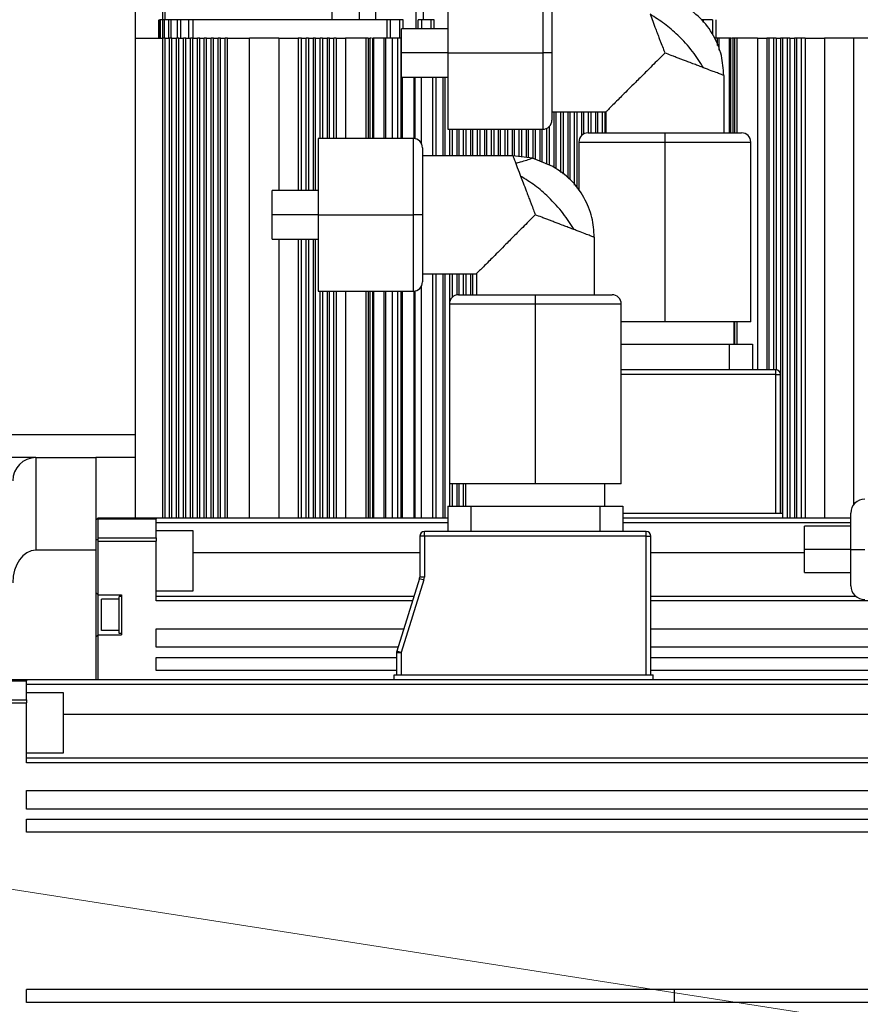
# Model space of a CAD drawing. Header units: millimetres. Extents: x -7 to 844, y 0 to 594.
# Tile 73 of 137: x 272 to 286, y 486 to 502. Entities that reach past the tile are written whole.
import ezdxf

# ---------------------------------------------------------------- set-up
doc = ezdxf.new("R2010")
doc.units = ezdxf.units.MM
doc.styles.add('SLDTEXTSTYLE2', font='HYSWLONGFANGSONG.TTF', dxfattribs={"bigfont": 'bigfont'})
doc.styles.add('SLDTEXTSTYLE3', font='HYSWLONGFANGSONG.TTF')
doc.dimstyles.new('SLDDIMSTYLE15', dxfattribs={"dimtxt": 9.875366, "dimasz": 4.884615, "dimexe": 0, "dimexo": 0.0625, "dimgap": 2.468842, "dimtad": 0, "dimtih": 1, "dimtoh": 1, "dimlfac": 5, "dimrnd": 1e-09, "dimzin": 12, "dimdsep": 46, "dimtxsty": 'SLDTEXTSTYLE3', "dimblk1": 'NONE', "dimblk2": 'NONE', "dimsah": 1, "dimcen": 0, "dimadec": 0, "dimazin": 3, "dimtfac": 1, "dimtdec": 3, "dimtmove": 0, "dimatfit": 3, "dimldrblk": 'NONE', "dimfxl": 1, "dimfrac": 2, "dimtolj": 1, "dimtzin": 12, "dimarcsym": 0})
doc.dimstyles.new('SLDDIMSTYLE3', dxfattribs={"dimtxt": 9.875366, "dimasz": 4.884615, "dimexe": 0, "dimexo": 0.0625, "dimgap": 2.468842, "dimtad": 0, "dimtih": 1, "dimtoh": 1, "dimlfac": 13, "dimrnd": 1e-09, "dimzin": 12, "dimdsep": 46, "dimtxsty": 'SLDTEXTSTYLE3', "dimsah": 1, "dimcen": 0, "dimadec": 0, "dimazin": 3, "dimtfac": 1, "dimtdec": 3, "dimtofl": 0, "dimtmove": 0, "dimatfit": 3, "dimfxl": 1, "dimfrac": 2, "dimtolj": 1, "dimtzin": 12, "dimarcsym": 0})

# ---------------------------------------------------------------- blocks, each defined once
blk = doc.blocks.new('_D_16')
at = {"color": 7, "linetype": 'Continuous', "lineweight": 18}
for p, q in [((91.435, 515.627), (68.24, 515.627)), ((102.516, 513.898), (91.435, 515.627)), ((305.747, 482.174), (102.516, 513.898))]:
    blk.add_line(p, q, dxfattribs=at)
blk.add_solid([(102.516, 513.898), (97.805, 515.393), (97.573, 513.908)], dxfattribs=at)
at = {"color": 7, "linetype": 'Continuous', "lineweight": 18, "insert": (68.24, 527.564), "char_height": 9.2604, "attachment_point": 1, "style": 'SLDTEXTSTYLE3'}
blk.add_mtext('R2674', dxfattribs=at)
blk = doc.blocks.new('_D_55')
at = {"color": 7, "linetype": 'Continuous', "lineweight": 18}
blk.add_line((512.91, 531.632), (472.011, 531.632), dxfattribs=at)
at = {"color": 7, "linetype": 'Continuous', "lineweight": 18, "attachment_point": 1}
for s, insert, char_height, style in [('通', (502.68, 543.569), 9.26, 'SLDTEXTSTYLE2'), ('%%c', (482.421, 543.569), 9.2604, 'SLDTEXTSTYLE3'), ('8-', (472.011, 543.569), 9.2604, 'SLDTEXTSTYLE3'), ('22', (494.037, 543.569), 9.2604, 'SLDTEXTSTYLE3')]:
    blk.add_mtext(s, dxfattribs=dict(at, insert=insert, char_height=char_height, style=style))
blk = doc.blocks.new('_None')

msp = doc.modelspace()

# ---------------------------------------------------------------- linework, layer by layer
at = {"color": 7, "linetype": 'Continuous', "lineweight": 25}
for p, q in [((273.75458, 509.568749), (273.75458, 501.645672)), ((274.210349, 501.953364), (274.210349, 509.568749)), ((274.248811, 501.953364), (274.248811, 509.568749)), ((277.023811, 504.068749), (277.023811, 501.953364)), ((277.482802, 501.953364), (277.482802, 504.068749)), ((277.75458, 501.953364), (277.75458, 504.068749)), ((278.42183, 504.068749), (278.42183, 501.803397)), ((278.55007, 501.953364), (278.55007, 504.068749)), ((278.952119, 502.668782), (278.952119, 501.399551)), ((280.684426, 502.514936), (280.684426, 501.399551)), ((274.139196, 501.953364), (274.139196, 501.645672)), ((274.139623, 501.953364), (274.139519, 501.645672)), ((274.154268, 501.645672), (274.154268, 501.953364)), ((274.166559, 501.953364), (274.154268, 501.953364)), ((274.166559, 501.953364), (274.166559, 501.645672)), ((274.210701, 501.953364), (274.166559, 501.953364)), ((274.210701, 501.645672), (274.210701, 501.953364)), ((274.23552, 501.953364), (274.210701, 501.953364)), ((274.23552, 501.953364), (274.23552, 501.645672)), ((274.310059, 501.953364), (274.23552, 501.953364)), ((274.310059, 501.645672), (274.310059, 501.953364)), ((274.347909, 501.953364), (274.310059, 501.953364)), ((274.347909, 501.953364), (274.347909, 501.645672)), ((274.454395, 501.953364), (274.347909, 501.953364)), ((274.454395, 501.645672), (274.454395, 501.953364)), ((274.506093, 501.953364), (274.454395, 501.953364)), ((274.506093, 501.953364), (274.506093, 501.645672)), ((274.646941, 501.953364), (274.506093, 501.953364)), ((274.646941, 501.645672), (274.646941, 501.953364)), ((274.713718, 501.953364), (274.646941, 501.953364)), ((274.713718, 501.953364), (274.713718, 501.645672)), ((277.941225, 501.953364), (274.713718, 501.953364)), ((277.941225, 501.645672), (277.941225, 501.953364)), ((277.997561, 501.953364), (277.941225, 501.953364)), ((277.997561, 501.645672), (277.997561, 501.953364)), ((278.151407, 501.953364), (277.997561, 501.953364)), ((278.151407, 501.953364), (278.151407, 501.645672)), ((278.208751, 501.953364), (278.151407, 501.953364)), ((278.208751, 501.803397), (278.208751, 501.953364)), ((278.461493, 501.803397), (278.461493, 501.953364)), ((278.518196, 501.953364), (278.461493, 501.953364)), ((278.518196, 501.803397), (278.518196, 501.953364)), ((278.672042, 501.953364), (278.518196, 501.953364)), ((278.672042, 501.953364), (278.672042, 501.803397)), ((278.72753, 501.953364), (278.672042, 501.953364)), ((278.72753, 501.803397), (278.72753, 501.953364)), ((283.203907, 501.953364), (283.169874, 501.953364)), ((283.203907, 501.908188), (283.203907, 501.953364)), ((283.357753, 501.953364), (283.203907, 501.953364)), ((283.357753, 501.953364), (283.357753, 501.703971)), ((283.41409, 501.645672), (283.41409, 501.953364)), ((278.952119, 501.803397), (278.182888, 501.803397)), ((278.182888, 501.399551), (278.182888, 501.803397)), ((273.75458, 501.645672), (273.75458, 493.668749)), ((273.75458, 501.645672), (274.210349, 501.645672)), ((274.210349, 493.668749), (274.210349, 501.645672)), ((274.248811, 501.645672), (274.210349, 501.645672)), ((274.248811, 493.668749), (274.248811, 501.645672)), ((274.248811, 501.645672), (274.325734, 501.645672)), ((274.325734, 493.668749), (274.325734, 501.645672)), ((274.364196, 501.645672), (274.325734, 501.645672)), ((274.364196, 493.668749), (274.364196, 501.645672)), ((274.364196, 501.645672), (274.441119, 501.645672)), ((274.441119, 493.668749), (274.441119, 501.645672)), ((274.47958, 501.645672), (274.441119, 501.645672)), ((274.47958, 493.668749), (274.47958, 501.645672)), ((274.47958, 501.645672), (274.556503, 501.645672)), ((274.556503, 493.668749), (274.556503, 501.645672)), ((274.594965, 501.645672), (274.556503, 501.645672)), ((274.594965, 493.668749), (274.594965, 501.645672)), ((274.594965, 501.645672), (274.671888, 501.645672)), ((274.671888, 493.668749), (274.671888, 501.645672)), ((274.710349, 501.645672), (274.671888, 501.645672)), ((274.710349, 493.668749), (274.710349, 501.645672)), ((274.710349, 501.645672), (274.787273, 501.645672)), ((274.787273, 493.668749), (274.787273, 501.645672)), ((274.825734, 501.645672), (274.787273, 501.645672)), ((274.825734, 493.668749), (274.825734, 501.645672)), ((274.825734, 501.645672), (274.902657, 501.645672)), ((274.902657, 493.668749), (274.902657, 501.645672)), ((274.941119, 501.645672), (274.902657, 501.645672)), ((274.941119, 493.668749), (274.941119, 501.645672)), ((274.941119, 501.645672), (275.018042, 501.645672)), ((275.018042, 493.668749), (275.018042, 501.645672)), ((275.056503, 501.645672), (275.018042, 501.645672)), ((275.056503, 493.668749), (275.056503, 501.645672)), ((275.056503, 501.645672), (275.133426, 501.645672)), ((275.133426, 493.668749), (275.133426, 501.645672)), ((275.171888, 501.645672), (275.133426, 501.645672)), ((275.171888, 493.668749), (275.171888, 501.645672)), ((275.171888, 501.645672), (275.248811, 501.645672)), ((275.248811, 493.668749), (275.248811, 501.645672)), ((275.287273, 501.645672), (275.248811, 501.645672)), ((275.287273, 493.668749), (275.287273, 501.645672)), ((275.287273, 501.645672), (275.655222, 501.645672)), ((275.655222, 493.668749), (275.655222, 501.645672)), ((276.139196, 501.645672), (275.655222, 501.645672)), ((276.139196, 501.645672), (276.461081, 501.645672)), ((276.139196, 501.645672), (276.139196, 499.11109)), ((276.461081, 501.645672), (276.461081, 499.11109)), ((276.520462, 501.645672), (276.461081, 501.645672)), ((276.520462, 499.11109), (276.520462, 501.645672)), ((276.520462, 501.645672), (276.597386, 501.645672)), ((276.597386, 499.11109), (276.597386, 501.645672)), ((276.635847, 501.645672), (276.597386, 501.645672)), ((276.635847, 501.645672), (276.635847, 499.11109)), ((276.635847, 501.645672), (276.71277, 501.645672)), ((276.71277, 501.645672), (276.71277, 499.11109)), ((276.751232, 501.645672), (276.71277, 501.645672)), ((276.751232, 499.11109), (276.751232, 501.645672)), ((276.751232, 501.645672), (276.828155, 501.645672)), ((276.828155, 499.976474), (276.828155, 501.645672)), ((276.866616, 501.645672), (276.828155, 501.645672)), ((276.866616, 501.645672), (276.866616, 499.976474)), ((276.866616, 501.645672), (276.943539, 501.645672)), ((276.943539, 501.645672), (276.943539, 499.976474)), ((276.982001, 501.645672), (276.943539, 501.645672)), ((276.982001, 499.976474), (276.982001, 501.645672)), ((276.982001, 501.645672), (277.058924, 501.645672)), ((277.058924, 499.976474), (277.058924, 501.645672)), ((277.097386, 501.645672), (277.058924, 501.645672)), ((277.097386, 501.645672), (277.097386, 499.976474)), ((277.097386, 501.645672), (277.251232, 501.645672)), ((277.251232, 501.645672), (277.251232, 499.976474)), ((277.594309, 501.645672), (277.251232, 501.645672)), ((277.628551, 501.645672), (277.594309, 501.645672)), ((277.628551, 501.645672), (277.65978, 501.645672)), ((277.697681, 501.645672), (277.702831, 501.645672)), ((277.702831, 499.976474), (277.702831, 501.645672)), ((277.722612, 501.645672), (277.702831, 501.645672)), ((277.722612, 499.976474), (277.722612, 501.645672)), ((277.793042, 501.645672), (277.722612, 501.645672)), ((277.889196, 501.645672), (277.793042, 501.645672)), ((277.889196, 501.645672), (277.889196, 499.976474)), ((277.920263, 501.645672), (277.889196, 501.645672)), ((277.997033, 501.645672), (277.920263, 501.645672)), ((278.026505, 501.645672), (277.997033, 501.645672)), ((278.12189, 501.645672), (278.026505, 501.645672)), ((278.169196, 501.645672), (278.12189, 501.645672)), ((278.182888, 501.645672), (278.169196, 501.645672)), ((283.435051, 501.645672), (283.387818, 501.645672)), ((283.466119, 501.645672), (283.435051, 501.645672)), ((283.466119, 501.446869), (283.466119, 501.645672)), ((283.562273, 501.645672), (283.466119, 501.645672)), ((283.632703, 501.645672), (283.562273, 501.645672)), ((283.632703, 501.645672), (283.632703, 500.070749)), ((283.652483, 501.645672), (283.632703, 501.645672)), ((283.652483, 500.070749), (283.652483, 501.645672)), ((283.657633, 501.645672), (283.652483, 501.645672)), ((283.726765, 501.645672), (283.695529, 501.645672)), ((283.761006, 501.645672), (283.726765, 501.645672)), ((284.104083, 501.645672), (283.761006, 501.645672)), ((284.104083, 501.645672), (284.104083, 496.130287)), ((284.104083, 501.645672), (284.257929, 501.645672)), ((284.257929, 501.645672), (284.257929, 496.130287)), ((284.29639, 501.645672), (284.257929, 501.645672)), ((284.29639, 496.130287), (284.29639, 501.645672)), ((284.373313, 501.645672), (284.29639, 501.645672)), ((284.373313, 496.130287), (284.373313, 501.645672)), ((284.411775, 501.645672), (284.373313, 501.645672)), ((284.411775, 501.645672), (284.411775, 496.130214)), ((284.411775, 501.645672), (284.488698, 501.645672)), ((284.488698, 501.645672), (284.488698, 493.745672)), ((284.52716, 501.645672), (284.488698, 501.645672)), ((284.52716, 493.668749), (284.52716, 501.645672)), ((284.604083, 501.645672), (284.52716, 501.645672)), ((284.604083, 493.668749), (284.604083, 501.645672)), ((284.642544, 501.645672), (284.604083, 501.645672)), ((284.642544, 501.645672), (284.642544, 493.668749)), ((284.642544, 501.645672), (284.719467, 501.645672)), ((284.719467, 501.645672), (284.719467, 493.668749)), ((284.757929, 501.645672), (284.719467, 501.645672)), ((284.757929, 493.668749), (284.757929, 501.645672)), ((284.834852, 501.645672), (284.757929, 501.645672)), ((284.834852, 493.668749), (284.834852, 501.645672)), ((284.894233, 501.645672), (284.834852, 501.645672)), ((284.894233, 501.645672), (284.894233, 493.668749)), ((284.894233, 501.645672), (285.216119, 501.645672)), ((285.216119, 501.645672), (285.216119, 493.668749)), ((285.700092, 501.645672), (285.216119, 501.645672)), ((285.700092, 501.645672), (285.700092, 493.880395)), ((286.068042, 501.645672), (285.700092, 501.645672)), ((278.952119, 501.399551), (278.182888, 501.399551)), ((278.182888, 500.995705), (278.182888, 501.399551)), ((278.952119, 501.399551), (278.952119, 500.13032)), ((278.952119, 501.399551), (280.53058, 501.399551)), ((280.684426, 501.399551), (280.53058, 501.399551)), ((280.684426, 501.399551), (280.684426, 500.284167)), ((283.543042, 501.026105), (283.543042, 500.070749)), ((278.182888, 500.995705), (278.952119, 500.995705)), ((278.196888, 499.976474), (278.196888, 500.995705)), ((278.389196, 500.995705), (278.389196, 499.975969)), ((278.75458, 500.995705), (278.75458, 499.688013)), ((278.869965, 500.995705), (278.869965, 499.688013)), ((278.908426, 499.688013), (278.908426, 500.995705)), ((280.684426, 500.418782), (281.581669, 500.418782)), ((280.716127, 500.418782), (280.716128, 499.508315)), ((280.75458, 499.472061), (280.75458, 500.418782)), ((280.831503, 499.413368), (280.831503, 500.418782)), ((280.869595, 500.418782), (280.86958, 499.384315)), ((280.946918, 500.418782), (280.946917, 499.325307)), ((280.985349, 499.295982), (280.985349, 500.418782)), ((281.062273, 499.199671), (281.062273, 500.418782)), ((281.100734, 500.418782), (281.100734, 499.148616)), ((281.177657, 500.418782), (281.177657, 500.026164)), ((281.216119, 500.05398), (281.216119, 500.418782)), ((281.293042, 500.070749), (281.293042, 500.418782)), ((281.331503, 500.418782), (281.331503, 500.070749)), ((281.408426, 500.418782), (281.408426, 500.070749)), ((281.446888, 500.070749), (281.446888, 500.418782)), ((281.523811, 500.070749), (281.523811, 500.418782)), ((281.562273, 500.418782), (281.562273, 500.070749)), ((281.581503, 500.4187), (281.581503, 500.070749)), ((278.952119, 500.13032), (280.53058, 500.13032)), ((278.985349, 499.688013), (278.985349, 500.13032)), ((279.023811, 500.13032), (279.023811, 499.688013)), ((279.100734, 500.13032), (279.100734, 499.688013)), ((279.139196, 499.688013), (279.139196, 500.13032)), ((279.216119, 499.688013), (279.216119, 500.13032)), ((279.25458, 500.13032), (279.25458, 499.688013)), ((279.331503, 500.13032), (279.331503, 499.688013)), ((279.369965, 499.688013), (279.369965, 500.13032)), ((279.446888, 499.688013), (279.446888, 500.13032)), ((279.485349, 500.13032), (279.485349, 499.688013)), ((279.562273, 500.13032), (279.562273, 499.688013)), ((279.600734, 499.688013), (279.600734, 500.13032)), ((279.677657, 499.688013), (279.677657, 500.13032)), ((279.716119, 500.13032), (279.716119, 499.688013)), ((279.793042, 500.13032), (279.793042, 499.688013)), ((279.831503, 499.688013), (279.831503, 500.13032)), ((279.908426, 499.688013), (279.908426, 500.13032)), ((279.946888, 500.13032), (279.946888, 499.688013)), ((280.023811, 500.13032), (280.023811, 499.688013)), ((280.062273, 499.6844), (280.062273, 500.13032)), ((280.139196, 499.675032), (280.139196, 500.13032)), ((280.177657, 500.13032), (280.177657, 499.670348)), ((280.25458, 500.13032), (280.25458, 499.660979)), ((280.293042, 499.656295), (280.293042, 500.13032)), ((280.369965, 499.64418), (280.369965, 500.13032)), ((280.408391, 500.13032), (280.408392, 499.628894)), ((280.485551, 500.13032), (280.485564, 499.598194)), ((280.523811, 499.582979), (280.523811, 500.13032)), ((280.600734, 499.552379), (280.600734, 500.147247)), ((280.63918, 500.176846), (280.63918, 499.537085)), ((281.285965, 500.070749), (282.562273, 500.070749)), ((282.562273, 500.070749), (283.83858, 500.070749)), ((282.562273, 500.070749), (282.562273, 499.916903)), ((278.376734, 499.976474), (276.798273, 499.976474)), ((276.798273, 499.976474), (276.798273, 498.707243)), ((281.132119, 499.916903), (281.132119, 499.106956)), ((282.562273, 499.916903), (282.562273, 496.925087)), ((283.992426, 496.925087), (283.992426, 499.916903)), ((278.53058, 499.822628), (278.53058, 498.707243)), ((280.03564, 499.688013), (278.53058, 499.688013)), ((280.360014, 499.648139), (280.03564, 499.687644)), ((280.702232, 499.512003), (280.360014, 499.648139)), ((276.798273, 499.11109), (276.029042, 499.11109)), ((276.029042, 498.707243), (276.029042, 499.11109)), ((276.029042, 498.303397), (276.029042, 498.707243)), ((276.798273, 498.707243), (276.029042, 498.707243)), ((276.798273, 498.707243), (278.376734, 498.707243)), ((276.798273, 498.707243), (276.798273, 497.438013)), ((278.53058, 498.707243), (278.376734, 498.707243)), ((278.53058, 498.707243), (278.53058, 497.591859)), ((276.029042, 498.303397), (276.798273, 498.303397)), ((276.139196, 498.303397), (276.139196, 493.668749)), ((276.461081, 498.303397), (276.461081, 493.668749)), ((276.520462, 493.668749), (276.520462, 498.303397)), ((276.597386, 493.668749), (276.597386, 498.303397)), ((276.635847, 498.303397), (276.635847, 493.668749)), ((276.71277, 498.303397), (276.71277, 493.668749)), ((276.751232, 493.668749), (276.751232, 498.303397)), ((281.389196, 498.333798), (281.389196, 497.378441)), ((278.53058, 497.726474), (279.427822, 497.726474)), ((278.75458, 497.726474), (278.75458, 493.668749)), ((278.869965, 497.726474), (278.869965, 493.668749)), ((278.908426, 493.668749), (278.908426, 497.726474)), ((278.985349, 497.270719), (278.985349, 497.726474)), ((279.023811, 497.726474), (279.023811, 497.333857)), ((279.100734, 497.726474), (279.100734, 497.375206)), ((279.139196, 497.378441), (279.139196, 497.726474)), ((279.216119, 497.378441), (279.216119, 497.726474)), ((279.25458, 497.726474), (279.25458, 497.378441)), ((279.331503, 497.726474), (279.331503, 497.378441)), ((279.369965, 497.378441), (279.369965, 497.726474)), ((279.427657, 497.726392), (279.427657, 497.378441)), ((276.798273, 497.438013), (278.376734, 497.438013)), ((276.828155, 493.668749), (276.828155, 497.438013)), ((276.866616, 497.438013), (276.866616, 493.668749)), ((276.943539, 497.438013), (276.943539, 493.668749)), ((276.982001, 493.668749), (276.982001, 497.438013)), ((277.058924, 493.668749), (277.058924, 497.438013)), ((277.097386, 497.438013), (277.097386, 493.668749)), ((277.251232, 497.438013), (277.251232, 493.668749)), ((277.702831, 493.668749), (277.702831, 497.438013)), ((277.722612, 493.668749), (277.722612, 497.438013)), ((277.889196, 497.438013), (277.889196, 493.668749)), ((278.196888, 493.668749), (278.196888, 497.438013)), ((278.389196, 497.438518), (278.389196, 493.668749)), ((279.132119, 497.378441), (280.408426, 497.378441)), ((280.408426, 497.378441), (280.408426, 497.224595)), ((280.408426, 497.378441), (281.684734, 497.378441)), ((278.978273, 497.224595), (278.978273, 494.23278)), ((280.408426, 497.224595), (280.408426, 494.23278)), ((281.83858, 494.23278), (281.83858, 497.224595)), ((282.562273, 496.925087), (281.83858, 496.925087)), ((283.992426, 496.925087), (282.562273, 496.925087)), ((283.716119, 496.553364), (283.716119, 496.925087)), ((281.83858, 496.553364), (283.635349, 496.553364)), ((283.635349, 496.553364), (283.635349, 496.130287)), ((283.635349, 496.553364), (284.019965, 496.553364)), ((284.019965, 496.553364), (284.019965, 496.130287)), ((284.408426, 496.130287), (281.83858, 496.130287)), ((284.408426, 496.053364), (284.408426, 496.130287)), ((284.408426, 493.745672), (284.408426, 496.053364)), ((284.408426, 496.053364), (284.485349, 496.053364)), ((284.485349, 493.745672), (284.485349, 496.053364)), ((270.827194, 495.053364), (273.75458, 495.053364)), ((272.100734, 494.668749), (272.100734, 493.130287)), ((272.100734, 494.668749), (273.100734, 494.668749)), ((273.100734, 494.668749), (273.100734, 493.130287)), ((280.408426, 494.23278), (278.978273, 494.23278)), ((278.985349, 493.861057), (278.985349, 494.23278)), ((279.023811, 494.23278), (279.023811, 493.861057)), ((279.100734, 494.23278), (279.100734, 493.861057)), ((279.139196, 493.861057), (279.139196, 494.23278)), ((279.216119, 493.861057), (279.216119, 494.23278)), ((279.25458, 493.861057), (279.25458, 494.23278)), ((281.83858, 494.23278), (280.408426, 494.23278)), ((281.562273, 493.861057), (281.562273, 494.23278)), ((278.950734, 493.861057), (278.950734, 493.43798)), ((278.950734, 493.861057), (279.335349, 493.861057)), ((279.335349, 493.861057), (279.335349, 493.43798)), ((279.335349, 493.861057), (281.481503, 493.861057)), ((281.481503, 493.861057), (281.481503, 493.43798)), ((281.481503, 493.861057), (281.866119, 493.861057)), ((281.866119, 493.861057), (281.866119, 493.43798)), ((273.139196, 493.668749), (274.100734, 493.668749)), ((273.139196, 493.332932), (273.139196, 493.648506)), ((273.139196, 493.648506), (274.100734, 493.648506)), ((274.100734, 493.668749), (274.100734, 493.648506)), ((274.100734, 493.668749), (278.950734, 493.668749)), ((274.100734, 493.332932), (274.100734, 493.648506)), ((281.866119, 493.745672), (284.523811, 493.745672)), ((281.866119, 493.668749), (285.657343, 493.668749)), ((284.523811, 493.668749), (284.523811, 493.745672)), ((285.657343, 493.142286), (285.657343, 493.746593)), ((285.657343, 493.526901), (284.888112, 493.526901)), ((284.888112, 493.142286), (284.888112, 493.526901)), ((273.139196, 493.332932), (274.100734, 493.332932)), ((274.716119, 493.45021), (274.100734, 493.45021)), ((274.100734, 493.332932), (274.100734, 493.280927)), ((274.716119, 492.612599), (274.716119, 493.45021)), ((278.485349, 493.361057), (278.485349, 492.680488)), ((278.562272, 493.361057), (278.485349, 493.361057)), ((278.562272, 493.361057), (278.562272, 492.680488)), ((278.562272, 493.361057), (278.562272, 493.43798)), ((282.25458, 493.43798), (278.562272, 493.43798)), ((282.25458, 493.361057), (278.562272, 493.361057)), ((282.25458, 493.361057), (282.25458, 493.43798)), ((282.25458, 491.053364), (282.25458, 493.361057)), ((282.25458, 493.361057), (282.331503, 493.361057)), ((282.331503, 491.053364), (282.331503, 493.361057)), ((273.139196, 492.384134), (273.139196, 493.280927)), ((273.139196, 493.280927), (274.100734, 493.280927)), ((274.100734, 492.284134), (274.100734, 493.280927)), ((273.100734, 493.130287), (272.100734, 493.130287)), ((273.100734, 493.130287), (273.100734, 490.976441)), ((285.657343, 493.142286), (284.888112, 493.142286)), ((284.888112, 492.75767), (284.888112, 493.142286)), ((285.657343, 493.142286), (285.888112, 493.142286)), ((285.657343, 492.537978), (285.657343, 493.142286)), ((278.562272, 492.680488), (278.485349, 492.680488)), ((284.888112, 492.75767), (285.657343, 492.75767)), ((274.716119, 492.45021), (274.716119, 492.612599)), ((278.481848, 492.657544), (278.104236, 491.449185)), ((278.555269, 492.6346), (278.177657, 491.42624)), ((278.481848, 492.657544), (278.555269, 492.6346)), ((273.100734, 492.422595), (273.139196, 492.384134)), ((273.139196, 492.384134), (273.523811, 492.384134)), ((273.139196, 491.722595), (273.139196, 492.384134)), ((273.523811, 492.361057), (273.485349, 492.361057)), ((273.485349, 491.745672), (273.485349, 492.361057)), ((273.523811, 492.384134), (273.523811, 491.722595)), ((274.100734, 492.45021), (274.716119, 492.45021)), ((278.389196, 492.361057), (274.100734, 492.361057)), ((285.739945, 492.361057), (282.331503, 492.361057)), ((273.191503, 491.792595), (273.191503, 492.314134)), ((273.485349, 492.314134), (273.191503, 492.314134)), ((273.139196, 491.722595), (273.100734, 491.684134)), ((273.139196, 490.976441), (273.139196, 491.722595)), ((273.139196, 491.722595), (273.523811, 491.722595)), ((273.485349, 491.792595), (273.191503, 491.792595)), ((273.523811, 491.745672), (273.485349, 491.745672)), ((274.100734, 491.822595), (278.220926, 491.822595)), ((274.100734, 491.514903), (274.100734, 491.822595)), ((282.331503, 491.822595), (287.493573, 491.822595)), ((278.124773, 491.514903), (274.100734, 491.514903)), ((278.100734, 491.42624), (278.177657, 491.42624)), ((278.100734, 491.42624), (278.100734, 491.053364)), ((278.177657, 491.42624), (278.104236, 491.449185)), ((278.177657, 491.42624), (278.177657, 491.053364)), ((287.493573, 491.514903), (282.331503, 491.514903)), ((274.100734, 491.345672), (278.100734, 491.345672)), ((274.100734, 491.130287), (274.100734, 491.345672)), ((282.331503, 491.345672), (287.493573, 491.345672)), ((278.100734, 491.130287), (274.100734, 491.130287)), ((278.062273, 491.053364), (282.369965, 491.053364)), ((278.062273, 490.976441), (278.062273, 491.053364)), ((287.293042, 491.130287), (282.331503, 491.130287)), ((282.369965, 490.976441), (282.369965, 491.053364)), ((270.985349, 490.976441), (271.946888, 490.976441)), ((270.985349, 490.956198), (271.946888, 490.956198)), ((271.946888, 490.976441), (271.946888, 490.956198)), ((271.946888, 490.976441), (286.062273, 490.976441)), ((271.946888, 490.640624), (271.946888, 490.956198)), ((271.946888, 490.899518), (286.062273, 490.899518)), ((272.562273, 490.757903), (271.946888, 490.757903)), ((272.562273, 489.757903), (272.562273, 490.757903)), ((270.985349, 490.640624), (271.946888, 490.640624)), ((270.985349, 490.588619), (271.946888, 490.588619)), ((271.946888, 490.640624), (271.946888, 490.588619)), ((271.946888, 489.591826), (271.946888, 490.588619)), ((271.946888, 489.757903), (272.562273, 489.757903)), ((286.062273, 489.668749), (271.946888, 489.668749)), ((286.062273, 489.591826), (271.946888, 489.591826)), ((271.946888, 489.130287), (286.062273, 489.130287)), ((271.946888, 488.822595), (271.946888, 489.130287)), ((286.062273, 488.822595), (271.946888, 488.822595)), ((271.946888, 488.653364), (286.062273, 488.653364)), ((271.946888, 488.43798), (271.946888, 488.653364)), ((286.062273, 488.43798), (271.946888, 488.43798)), ((282.716119, 485.822595), (271.946888, 485.822595)), ((271.946888, 485.60721), (271.946888, 485.822595)), ((282.716119, 485.828679), (286.062273, 485.828679)), ((282.716119, 485.828679), (282.716119, 485.822595)), ((286.062273, 485.60721), (271.946888, 485.60721))]:
    msp.add_line(p, q, dxfattribs=at)
at = {"color": 8, "linetype": 'Continuous', "lineweight": 25}
for p, q in [((280.53058, 502.668782), (280.53058, 501.399551)), ((277.594309, 499.976474), (277.594309, 501.645672)), ((277.628551, 501.645672), (277.628551, 499.976474)), ((277.659793, 499.976474), (277.65978, 501.645672)), ((277.697681, 501.645672), (277.697681, 499.976474)), ((277.920263, 499.976474), (277.920263, 501.645672)), ((278.026505, 501.645672), (278.026505, 499.976474)), ((278.12189, 499.976474), (278.12189, 501.645672)), ((278.169196, 501.645672), (278.169196, 499.976474)), ((283.435051, 501.645672), (283.435051, 501.525271)), ((283.657633, 500.070749), (283.657633, 501.645672)), ((283.695529, 501.645672), (283.695516, 500.070749)), ((283.72677, 500.070749), (283.726766, 501.645672)), ((283.761006, 501.645672), (283.761006, 500.070749)), ((280.53058, 501.399551), (280.53058, 500.13032)), ((278.409363, 499.972974), (278.409363, 500.995705)), ((278.509272, 500.995705), (278.509276, 499.900738)), ((278.701076, 499.688013), (278.701076, 500.995705)), ((278.376734, 499.976474), (278.376734, 498.707243)), ((281.132119, 499.916903), (282.562273, 499.916903)), ((282.562273, 499.916903), (283.992426, 499.916903)), ((278.376734, 498.707243), (278.376734, 497.438013)), ((278.701076, 493.668749), (278.701076, 497.726474)), ((277.594309, 493.668749), (277.594309, 497.438013)), ((277.62855, 497.438013), (277.628548, 493.668749)), ((277.659843, 493.668749), (277.659813, 497.438013)), ((277.697681, 497.438013), (277.697681, 493.668749)), ((277.920263, 493.668749), (277.920263, 497.438013)), ((278.026505, 497.438013), (278.026505, 493.668749)), ((278.12189, 493.668749), (278.12189, 497.438013)), ((278.169196, 497.438013), (278.169196, 493.668749)), ((278.409363, 493.668749), (278.409363, 497.441513)), ((278.509285, 497.513764), (278.5093, 493.668749)), ((278.978273, 497.224595), (280.408426, 497.224595)), ((280.408426, 497.224595), (281.83858, 497.224595)), ((283.726778, 496.553364), (283.726777, 496.925087)), ((283.761006, 496.925087), (283.761006, 496.553364)), ((284.408426, 496.053364), (281.83858, 496.053364)), ((272.100734, 494.668749), (271.198704, 494.668749)), ((273.75458, 494.668749), (273.100734, 494.668749)), ((274.100734, 493.591826), (278.950734, 493.591826)), ((281.866119, 493.591826), (285.657343, 493.591826)), ((274.716119, 493.091826), (278.485349, 493.091826)), ((282.331503, 493.091826), (284.888112, 493.091826)), ((278.365157, 492.284134), (274.100734, 492.284134)), ((287.389727, 492.284134), (282.331503, 492.284134)), ((272.562273, 490.399518), (286.062273, 490.399518)), ((282.716119, 485.809133), (282.716119, 485.607204))]:
    msp.add_line(p, q, dxfattribs=at)
at = {"color": 7, "linetype": 'Continuous', "lineweight": 25}
for centre, radius, start, end in [((280.53058, 500.284167), 0.153846, 270, 0), ((281.285965, 499.916903), 0.153846, 90, 180), ((283.83858, 499.916903), 0.153846, 0, 90), ((278.376734, 499.822628), 0.153846, 0, 90), ((278.376734, 497.591859), 0.153846, 270, 0), ((279.132119, 497.224595), 0.153846, 90, 180), ((281.684734, 497.224595), 0.153846, 0, 90), ((284.408426, 496.053364), 0.076923, 0, 90), ((272.100734, 494.284134), 0.384615, 90, 180), ((285.888112, 493.746593), 0.230769, 90, 180), ((278.562272, 493.361057), 0.076923, 90, 180), ((282.25458, 493.361057), 0.076923, 0, 90), ((278.408426, 492.680488), 0.076923, 342.6459754, 0.0000002), ((278.408426, 492.680488), 0.153846, 342.6459754, 0.0000003), ((285.888112, 492.537978), 0.230769, 180, 270), ((278.177657, 491.42624), 0.076923, 162.6459754, 180)]:
    msp.add_arc(centre, radius, start, end, dxfattribs=at)
msp.add_ellipse((272.100734, 492.586359), major_axis=(0, -0.543928), ratio=0.707106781, start_param=3.141592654, end_param=4.71238898, dxfattribs=at)
for points, knots in [([(283.543042, 501.026105), (283.53515, 501.137001), (283.518799, 501.366781), (283.381837, 501.696645), (283.163997, 501.996413), (282.958731, 502.135002), (282.856078, 502.204311)], [0, 0, 0, 0, 0.232719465, 0.482203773, 0.741051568, 1, 1, 1, 1]), ([(283.205761, 501.154244), (283.148532, 501.245183), (283.029892, 501.433707), (282.799799, 501.683408), (282.556552, 501.893999), (282.397357, 501.993047), (282.317578, 502.042683)], [0, 0, 0, 0, 0.261457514, 0.542025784, 0.770489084, 1, 1, 1, 1]), ([(282.3177, 502.042919), (282.331761, 502.006001), (282.360976, 501.929298), (282.403765, 501.816888), (282.440834, 501.718903), (282.467914, 501.64685), (282.498008, 501.568568), (282.529845, 501.488159), (282.552375, 501.426366), (282.562273, 501.399221)], [0, 0, 0, 0, 0.198581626, 0.412591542, 0.537869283, 0.648821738, 0.734590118, 0.883409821, 1, 1, 1, 1]), ([(277.684219, 501.645672), (277.680846, 501.645672), (277.673639, 501.645672), (277.664593, 501.645672), (277.65978, 501.645672)], [0, 0, 0, 0, 0.468015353, 1, 1, 1, 1]), ([(283.695529, 501.645672), (283.690717, 501.645672), (283.681673, 501.645672), (283.674467, 501.645672), (283.671095, 501.645672)], [0, 0, 0, 0, 0.532032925, 1, 1, 1, 1]), ([(282.562273, 501.399221), (282.517668, 501.354709), (282.439021, 501.276226), (282.331959, 501.168871), (282.239478, 501.076372), (282.154269, 500.991252), (282.060025, 500.896933), (281.962704, 500.799817), (281.865967, 500.703115), (281.776475, 500.613468), (281.697179, 500.534337), (281.632497, 500.469552), (281.589703, 500.426911), (281.584205, 500.421406), (281.581503, 500.4187)], [0, 0, 0, 0, 0.100966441, 0.178022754, 0.245000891, 0.314986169, 0.378527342, 0.472313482, 0.558177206, 0.636378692, 0.732599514, 0.821233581, 0.912146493, 1, 1, 1, 1]), ([(283.205803, 501.154332), (283.180504, 501.163925), (283.13133, 501.182572), (283.048792, 501.214067), (282.968733, 501.244677), (282.893013, 501.273279), (282.829306, 501.297263), (282.777313, 501.31694), (282.736972, 501.33276), (282.703036, 501.346004), (282.645775, 501.368478), (282.597639, 501.386201), (282.562273, 501.399221)], [0, 0, 0, 0, 0.137459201, 0.267190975, 0.413021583, 0.519939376, 0.615379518, 0.699346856, 0.750065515, 0.793137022, 0.848015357, 1, 1, 1, 1]), ([(283.543042, 501.026105), (283.539709, 501.027389), (283.532985, 501.029979), (283.479248, 501.050368), (283.394103, 501.082792), (283.298058, 501.119277), (283.228741, 501.145616), (283.205803, 501.154332)], [0, 0, 0, 0, 0.215740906, 0.435329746, 0.654741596, 0.885747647, 1, 1, 1, 1]), ([(280.03564, 499.688013), (280.036906, 499.684551), (280.039441, 499.677618), (280.057246, 499.629921), (280.075442, 499.582342), (280.083084, 499.562358)], [0, 0, 0, 0, 0.3665399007, 0.7339357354, 1, 1, 1, 1]), ([(280.083084, 499.562358), (280.100051, 499.517878), (280.123663, 499.455977), (280.155027, 499.373753), (280.163854, 499.350611)], [0, 0, 0, 0, 0.718556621, 1, 1, 1, 1]), ([(280.360014, 499.648139), (280.354997, 499.646275), (280.34522, 499.642642), (280.269703, 499.616239), (280.176806, 499.586725), (280.107577, 499.568478), (280.083237, 499.562062)], [0, 0, 0, 0, 0.304263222, 0.5929526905, 0.8568872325, 1, 1, 1, 1]), ([(281.389196, 498.333798), (281.381304, 498.444693), (281.364953, 498.674473), (281.227991, 499.004337), (281.010151, 499.304105), (280.804885, 499.442695), (280.702232, 499.512003)], [0, 0, 0, 0, 0.232719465, 0.482203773, 0.741051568, 1, 1, 1, 1]), ([(281.051915, 498.461936), (280.994686, 498.552875), (280.876046, 498.7414), (280.645953, 498.9911), (280.402706, 499.201692), (280.243511, 499.300739), (280.163732, 499.350376)], [0, 0, 0, 0, 0.261457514, 0.542025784, 0.770489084, 1, 1, 1, 1]), ([(280.163854, 499.350611), (280.177915, 499.313694), (280.20713, 499.23699), (280.249918, 499.12458), (280.286988, 499.026595), (280.314068, 498.954542), (280.344162, 498.87626), (280.375999, 498.795851), (280.398529, 498.734058), (280.408426, 498.706914)], [0, 0, 0, 0, 0.198581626, 0.412591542, 0.537869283, 0.648821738, 0.734590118, 0.883409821, 1, 1, 1, 1]), ([(280.408426, 498.706914), (280.363822, 498.662401), (280.285175, 498.583918), (280.178113, 498.476563), (280.085632, 498.384064), (280.000423, 498.298944), (279.906179, 498.204625), (279.808857, 498.10751), (279.712121, 498.010807), (279.622629, 497.92116), (279.543332, 497.84203), (279.478651, 497.777244), (279.435857, 497.734604), (279.430359, 497.729098), (279.427657, 497.726392)], [0, 0, 0, 0, 0.100966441, 0.178022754, 0.245000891, 0.314986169, 0.378527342, 0.472313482, 0.558177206, 0.636378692, 0.732599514, 0.821233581, 0.912146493, 1, 1, 1, 1]), ([(281.051957, 498.462024), (281.026658, 498.471617), (280.977484, 498.490264), (280.894945, 498.52176), (280.814887, 498.55237), (280.739167, 498.580972), (280.675459, 498.604955), (280.623467, 498.624632), (280.583126, 498.640452), (280.54919, 498.653696), (280.491929, 498.676171), (280.443793, 498.693893), (280.408426, 498.706914)], [0, 0, 0, 0, 0.137459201, 0.267190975, 0.413021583, 0.519939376, 0.615379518, 0.699346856, 0.750065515, 0.793137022, 0.848015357, 1, 1, 1, 1]), ([(281.389196, 498.333798), (281.385863, 498.335081), (281.379139, 498.337671), (281.325402, 498.358061), (281.240257, 498.390484), (281.144211, 498.426969), (281.074895, 498.453308), (281.051957, 498.462024)], [0, 0, 0, 0, 0.215740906, 0.435329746, 0.654741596, 0.885747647, 1, 1, 1, 1]), ([(273.100734, 493.630287), (273.106936, 493.63649), (273.118022, 493.647575), (273.12911, 493.658663), (273.133994, 493.663548)], [0, 0, 0, 0, 0.559491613, 1, 1, 1, 1]), ([(273.133994, 493.663548), (273.135511, 493.665064), (273.138497, 493.66805), (273.138965, 493.668519), (273.139196, 493.668749)], [0, 0, 0, 0, 0.508044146, 1, 1, 1, 1]), ([(273.139196, 493.648506), (273.138908, 493.65189), (273.13838, 493.658125), (273.13537, 493.661846), (273.133994, 493.663548)], [0, 0, 0, 0, 0.542840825, 1, 1, 1, 1]), ([(273.133994, 493.308733), (273.135675, 493.313653), (273.138606, 493.322233), (273.139019, 493.329733), (273.139196, 493.332932)], [0, 0, 0, 0, 0.573471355, 1, 1, 1, 1]), ([(273.133994, 493.308733), (273.127779, 493.306332), (273.116691, 493.302048), (273.105606, 493.297753), (273.100734, 493.295866)], [0, 0, 0, 0, 0.5605237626, 1, 1, 1, 1]), ([(273.139196, 493.280927), (273.138965, 493.285718), (273.138497, 493.295456), (273.135511, 493.30426), (273.133994, 493.308733)], [0, 0, 0, 0, 0.491955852, 1, 1, 1, 1])]:
    msp.add_open_spline(points, degree=3, knots=knots, dxfattribs=at)

# ---------------------------------------------------------------- dimensions: what is measured, and where the dimension line sits
at = {"color": 7, "linetype": 'Continuous', "lineweight": 18}
dim = msp.add_diameter_dim_2p(p1=(3.286, 2.923341), p2=(0, 0), text='8-<>通', dimstyle='SLDDIMSTYLE15', dxfattribs=at)
dim.commit()
dim.dimension.update_dxf_attribs({"geometry": '_D_55', "text_midpoint": (491.667114, 539.014431), "dimtype": 163})
dim = msp.add_radius_dim(center=(305.746836, 482.174349), mpoint=(102.515538, 513.897602), dimstyle='SLDDIMSTYLE3', dxfattribs=at)
dim.commit()
dim.dimension.update_dxf_attribs({"geometry": '_D_16', "text_midpoint": (79.04386, 521.740773), "dimtype": 164})

doc.saveas('drawing.dxf')
